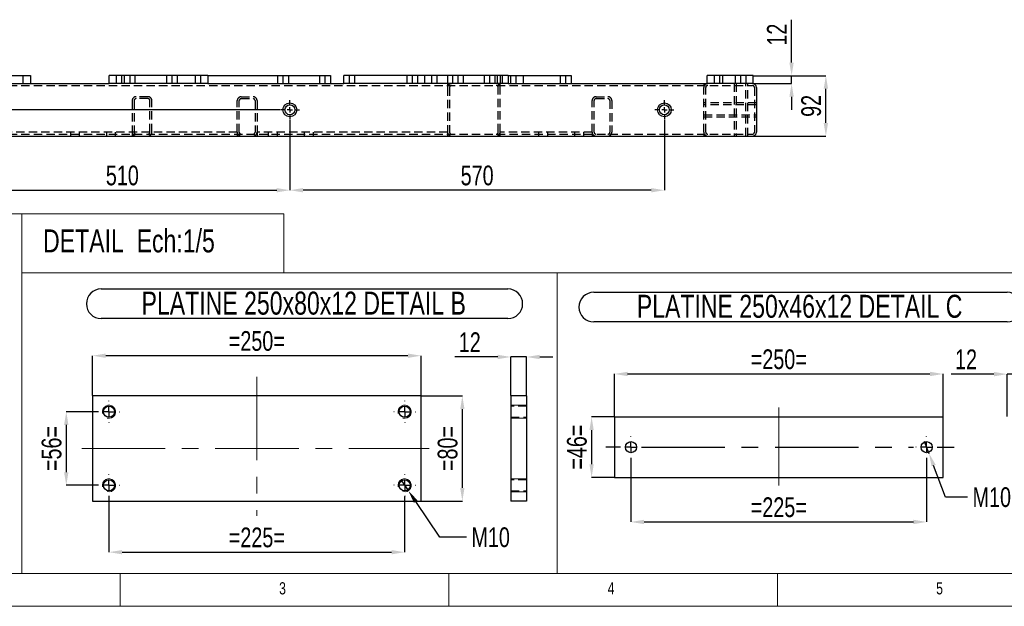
# Model space of a CAD drawing. Header units: millimetres. Extents: x 5 to 3649, y 4 to 418.
# Tile 15 of 105: x 695 to 845, y 4 to 94. Entities that reach past the tile are written whole.
import ezdxf

# ---------------------------------------------------------------- set-up
doc = ezdxf.new("R2010")
doc.units = ezdxf.units.MM
doc.header["$PDSIZE"] = -1
doc.linetypes.add('CENTERX2', pattern=[20.32, 12.7, -2.54, 2.54, -2.54])
doc.linetypes.add('HIDDEN', pattern=[1.905, 1.27, -0.635])
for name, color, linetype in [('COTES', 1, 'Continuous'), ('NOTES', 6, 'Continuous'), ('TRAIT-FINS', 9, 'Continuous'), ('TRAIT-MIXTES', 3, 'CENTERX2'), ('TRAIT-TIRET', 2, 'HIDDEN')]:
    doc.layers.add(name, color=color, linetype=linetype)
doc.layers.add('TRAIT-FORT', color=4, linetype='Continuous', lineweight=25)
doc.styles.add('SLDTEXTSTYLE0', font='TXT', dxfattribs={"width": 0.75})
doc.dimstyles.new('SLDDIMSTYLE0', dxfattribs={"dimtxt": 3, "dimasz": 2, "dimexe": 0, "dimexo": 0.0625, "dimgap": 0.75, "dimtad": 1, "dimdec": 0, "dimlfac": 10, "dimrnd": 1e-09, "dimzin": 12, "dimdsep": 46, "dimtxsty": 'SLDTEXTSTYLE0', "dimsah": 1, "dimcen": 0.09, "dimadec": 0, "dimazin": 3, "dimtfac": 1, "dimtdec": 0, "dimtofl": 0, "dimtmove": 0, "dimatfit": 3, "dimfxl": 1, "dimfrac": 2, "dimtolj": 1, "dimtzin": 12, "dimarcsym": 0})
doc.dimstyles.new('SLDDIMSTYLE1', dxfattribs={"dimtxt": 3, "dimasz": 2, "dimexe": 0, "dimexo": 0.0625, "dimgap": 0.75, "dimtad": 1, "dimdec": 0, "dimlfac": 10, "dimrnd": 1e-09, "dimzin": 12, "dimdsep": 46, "dimtxsty": 'SLDTEXTSTYLE0', "dimsah": 1, "dimcen": 0.09, "dimadec": 0, "dimazin": 3, "dimtfac": 1, "dimtdec": 0, "dimtmove": 0, "dimatfit": 0, "dimfxl": 1, "dimfrac": 2, "dimtolj": 1, "dimtzin": 12, "dimarcsym": 0})
doc.dimstyles.new('SLDDIMSTYLE3', dxfattribs={"dimtxt": 3, "dimasz": 2, "dimexe": 0, "dimexo": 0.0625, "dimgap": 0.75, "dimtad": 1, "dimdec": 0, "dimlfac": 5, "dimrnd": 1e-09, "dimzin": 12, "dimdsep": 46, "dimtxsty": 'SLDTEXTSTYLE0', "dimsah": 1, "dimcen": 0.09, "dimadec": 0, "dimazin": 3, "dimtfac": 1, "dimtdec": 0, "dimtmove": 0, "dimatfit": 0, "dimfxl": 1, "dimfrac": 2, "dimtolj": 1, "dimtzin": 12, "dimarcsym": 0})
doc.dimstyles.new('SLDDIMSTYLE4', dxfattribs={"dimtxt": 3, "dimasz": 2, "dimexe": 0, "dimexo": 0.0625, "dimgap": 0.75, "dimtad": 1, "dimdec": 0, "dimlfac": 5, "dimrnd": 1e-09, "dimzin": 12, "dimdsep": 46, "dimtxsty": 'SLDTEXTSTYLE0', "dimsah": 1, "dimcen": 0.09, "dimadec": 0, "dimazin": 3, "dimtfac": 1, "dimtdec": 0, "dimtofl": 0, "dimtmove": 0, "dimatfit": 3, "dimfxl": 1, "dimfrac": 2, "dimtolj": 1, "dimtzin": 12, "dimarcsym": 0})
doc.dimstyles.new('SLDDIMSTYLE5', dxfattribs={"dimtxt": 3, "dimasz": 2, "dimexe": 0, "dimexo": 0.0625, "dimgap": 0.75, "dimtad": 0, "dimtih": 1, "dimtoh": 1, "dimdec": 0, "dimlfac": 5, "dimrnd": 1e-09, "dimzin": 12, "dimdsep": 46, "dimtxsty": 'SLDTEXTSTYLE0', "dimblk1": 'NONE', "dimsah": 1, "dimcen": 0, "dimadec": 0, "dimazin": 3, "dimtfac": 1, "dimtdec": 0, "dimtmove": 0, "dimatfit": 3, "dimldrblk": 'NONE', "dimfxl": 1, "dimfrac": 2, "dimtolj": 1, "dimtzin": 12, "dimarcsym": 0})

# ---------------------------------------------------------------- blocks, each defined once
blk = doc.blocks.new('*D1739')
at = {"layer": 'COTES', "color": 0, "lineweight": -2, "transparency": 16777216}
for p, q in [((706.6, 34.06), (701.81, 34.06)), ((701.81, 32.06), (701.81, 24.86)), ((706.6, 22.86), (701.81, 22.86))]:
    blk.add_line(p, q, dxfattribs=at)
at = {"layer": 'COTES', "color": 0, "transparency": 16777216}
for points in [[(701.47, 32.06), (702.14, 32.06), (701.81, 34.06)], [(701.47, 24.86), (702.14, 24.86), (701.81, 22.86)]]:
    blk.add_solid(points, dxfattribs=at)
at = {"layer": 'Defpoints', "color": 0, "transparency": 16777216}
for p in [(706.66, 34.06), (701.81, 22.86), (706.66, 22.86)]:
    blk.add_point(p, dxfattribs=at)
at = {"layer": 'COTES', "color": 0, "transparency": 16777216, "insert": (698.06, 28.46), "char_height": 3, "attachment_point": 2, "rotation": 90, "style": 'SLDTEXTSTYLE0'}
blk.add_mtext('\\A1;=56=', dxfattribs=at)
blk = doc.blocks.new('*D1740')
at = {"layer": 'COTES', "color": 0, "lineweight": -2, "transparency": 16777216}
for p, q in [((708.31, 21.15), (708.31, 12.68)), ((753.31, 21.15), (753.31, 12.68)), ((710.31, 12.68), (751.31, 12.68))]:
    blk.add_line(p, q, dxfattribs=at)
at = {"layer": 'COTES', "color": 0, "transparency": 16777216}
for points in [[(710.31, 13.01), (710.31, 12.35), (708.31, 12.68)], [(751.31, 13.01), (751.31, 12.35), (753.31, 12.68)]]:
    blk.add_solid(points, dxfattribs=at)
at = {"layer": 'Defpoints', "color": 0, "transparency": 16777216}
for p in [(708.31, 21.21), (753.31, 21.21), (753.31, 12.68)]:
    blk.add_point(p, dxfattribs=at)
at = {"layer": 'COTES', "color": 0, "transparency": 16777216, "insert": (730.81, 16.43), "char_height": 3, "attachment_point": 2, "style": 'SLDTEXTSTYLE0'}
blk.add_mtext('\\A1;=225=', dxfattribs=at)
blk = doc.blocks.new('*D1741')
at = {"layer": 'COTES', "color": 0, "lineweight": -2, "transparency": 16777216}
for p, q in [((705.81, 36.53), (705.81, 42.59)), ((753.81, 42.59), (707.81, 42.59)), ((755.81, 36.53), (755.81, 42.59))]:
    blk.add_line(p, q, dxfattribs=at)
at = {"layer": 'COTES', "color": 0, "transparency": 16777216}
for points in [[(707.81, 42.92), (707.81, 42.26), (705.81, 42.59)], [(753.81, 42.92), (753.81, 42.26), (755.81, 42.59)]]:
    blk.add_solid(points, dxfattribs=at)
at = {"layer": 'Defpoints', "color": 0, "transparency": 16777216}
for p in [(705.81, 42.59), (705.81, 36.46), (755.81, 36.46)]:
    blk.add_point(p, dxfattribs=at)
at = {"layer": 'COTES', "color": 0, "transparency": 16777216, "insert": (730.81, 46.34), "char_height": 3, "attachment_point": 2, "style": 'SLDTEXTSTYLE0'}
blk.add_mtext('\\A1;=250=', dxfattribs=at)
blk = doc.blocks.new('*D1742')
at = {"layer": 'COTES', "color": 0, "lineweight": -2, "transparency": 16777216}
for p, q in [((755.87, 36.46), (762.09, 36.46)), ((762.09, 22.46), (762.09, 34.46)), ((755.87, 20.46), (762.09, 20.46))]:
    blk.add_line(p, q, dxfattribs=at)
at = {"layer": 'COTES', "color": 0, "transparency": 16777216}
for points in [[(761.76, 34.46), (762.42, 34.46), (762.09, 36.46)], [(761.76, 22.46), (762.42, 22.46), (762.09, 20.46)]]:
    blk.add_solid(points, dxfattribs=at)
at = {"layer": 'Defpoints', "color": 0, "transparency": 16777216}
for p in [(755.81, 36.46), (762.09, 36.46), (755.81, 20.46)]:
    blk.add_point(p, dxfattribs=at)
at = {"layer": 'COTES', "color": 0, "transparency": 16777216, "insert": (758.34, 28.46), "char_height": 3, "attachment_point": 2, "rotation": 90, "style": 'SLDTEXTSTYLE0'}
blk.add_mtext('\\A1;=80=', dxfattribs=at)
blk = doc.blocks.new('*D1743')
at = {"layer": 'COTES', "color": 0, "lineweight": -2, "transparency": 16777216}
for p, q in [((752.75, 23.69), (753.87, 22.04)), ((758.66, 14.96), (754.99, 20.38)), ((762.72, 14.96), (758.66, 14.96))]:
    blk.add_line(p, q, dxfattribs=at)
at = {"layer": 'COTES', "color": 0, "transparency": 16777216}
blk.add_solid([(755.27, 20.57), (754.72, 20.19), (753.87, 22.04)], dxfattribs=at)
at = {"layer": 'Defpoints', "color": 0, "transparency": 16777216}
for p in [(752.75, 23.69), (753.87, 22.04)]:
    blk.add_point(p, dxfattribs=at)
at = {"layer": 'COTES', "color": 0, "transparency": 16777216, "insert": (763.47, 16.46), "char_height": 3, "attachment_point": 1, "style": 'SLDTEXTSTYLE0'}
blk.add_mtext('\\A1;M10', dxfattribs=at)
blk = doc.blocks.new('_None')
blk = doc.blocks.new('SW_NOTE_37')
at = {"layer": 'NOTES', "color": 0}
for p, q in [((-0.09, 4.92), (61.79, 4.92)), ((61.79, 0.4), (-0.09, 0.4))]:
    blk.add_line(p, q, dxfattribs=at)
for centre, start, end in [((-0.09, 2.66), 90, 270), ((61.79, 2.66), 270, 90)]:
    blk.add_arc(centre, 2.26, start, end, dxfattribs=at)
at = {"layer": 'NOTES', "color": 0, "insert": (30.73, 4.51), "char_height": 3.5, "attachment_point": 2, "style": 'SLDTEXTSTYLE0'}
blk.add_mtext('PLATINE 250x80x12 DETAIL B', dxfattribs=at)
blk = doc.blocks.new('SW_CENTERMARKSYMBOL_116')
at = {"layer": 'TRAIT-MIXTES', "color": 0}
for p, q in [((0, 1.6), (0, 1.65)), ((-1.6, 0), (-1.65, 0)), ((0, 0), (-0.8, 0)), ((0, 0), (0, 0.8)), ((0, 0), (0, -0.8)), ((0, 0), (0.8, 0)), ((1.6, 0), (1.65, 0)), ((0, -1.6), (0, -1.65))]:
    blk.add_line(p, q, dxfattribs=at)
blk = doc.blocks.new('SW_CENTERMARKSYMBOL_117')
at = {"layer": 'TRAIT-MIXTES', "color": 0}
for p, q in [((0, 1.6), (0, 1.65)), ((-1.6, 0), (-1.65, 0)), ((0, 0), (-0.8, 0)), ((0, 0), (0, 0.8)), ((0, 0), (0, -0.8)), ((0, 0), (0.8, 0)), ((1.6, 0), (1.65, 0)), ((0, -1.6), (0, -1.65))]:
    blk.add_line(p, q, dxfattribs=at)
blk = doc.blocks.new('SW_CENTERMARKSYMBOL_118')
at = {"layer": 'TRAIT-MIXTES', "color": 0}
for p, q in [((0, 1.6), (0, 1.65)), ((-1.6, 0), (-1.65, 0)), ((0, 0), (-0.8, 0)), ((0, 0), (0, 0.8)), ((0, 0), (0, -0.8)), ((0, 0), (0.8, 0)), ((1.6, 0), (1.65, 0)), ((0, -1.6), (0, -1.65))]:
    blk.add_line(p, q, dxfattribs=at)
blk = doc.blocks.new('SW_CENTERMARKSYMBOL_119')
at = {"layer": 'TRAIT-MIXTES', "color": 0}
for p, q in [((0, 1.6), (0, 1.65)), ((-1.6, 0), (-1.65, 0)), ((0, 0), (-0.8, 0)), ((0, 0), (0, 0.8)), ((0, 0), (0, -0.8)), ((0, 0), (0.8, 0)), ((1.6, 0), (1.65, 0)), ((0, -1.6), (0, -1.65))]:
    blk.add_line(p, q, dxfattribs=at)
blk = doc.blocks.new('*D1748')
at = {"layer": 'COTES', "color": 0, "lineweight": -2, "transparency": 16777216}
for p, q in [((785.19, 33.27), (781.76, 33.27)), ((781.76, 31.27), (781.76, 26.07)), ((785.19, 24.07), (781.76, 24.07))]:
    blk.add_line(p, q, dxfattribs=at)
at = {"layer": 'COTES', "color": 0, "transparency": 16777216}
for points in [[(781.43, 31.27), (782.09, 31.27), (781.76, 33.27)], [(781.43, 26.07), (782.09, 26.07), (781.76, 24.07)]]:
    blk.add_solid(points, dxfattribs=at)
at = {"layer": 'Defpoints', "color": 0, "transparency": 16777216}
for p in [(785.25, 33.27), (781.76, 24.07), (785.25, 24.07)]:
    blk.add_point(p, dxfattribs=at)
at = {"layer": 'COTES', "color": 0, "transparency": 16777216, "insert": (778.01, 28.67), "char_height": 3, "attachment_point": 2, "rotation": 90, "style": 'SLDTEXTSTYLE0'}
blk.add_mtext('\\A1;=46=', dxfattribs=at)
blk = doc.blocks.new('*D1749')
at = {"layer": 'COTES', "color": 0, "lineweight": -2, "transparency": 16777216}
for p, q in [((785.25, 33.33), (785.25, 39.81)), ((787.25, 39.81), (833.25, 39.81)), ((835.25, 33.33), (835.25, 39.81))]:
    blk.add_line(p, q, dxfattribs=at)
at = {"layer": 'COTES', "color": 0, "transparency": 16777216}
for points in [[(787.25, 40.15), (787.25, 39.48), (785.25, 39.81)], [(833.25, 40.15), (833.25, 39.48), (835.25, 39.81)]]:
    blk.add_solid(points, dxfattribs=at)
at = {"layer": 'Defpoints', "color": 0, "transparency": 16777216}
for p in [(835.25, 39.81), (785.25, 33.27), (835.25, 33.27)]:
    blk.add_point(p, dxfattribs=at)
at = {"layer": 'COTES', "color": 0, "transparency": 16777216, "insert": (810.25, 43.56), "char_height": 3, "attachment_point": 2, "style": 'SLDTEXTSTYLE0'}
blk.add_mtext('\\A1;=250=', dxfattribs=at)
blk = doc.blocks.new('*D1750')
at = {"layer": 'COTES', "color": 0, "lineweight": -2, "transparency": 16777216}
for p, q in [((787.75, 26.96), (787.75, 17.28)), ((832.75, 26.96), (832.75, 17.28)), ((789.75, 17.28), (830.75, 17.28))]:
    blk.add_line(p, q, dxfattribs=at)
at = {"layer": 'COTES', "color": 0, "transparency": 16777216}
for points in [[(789.75, 17.62), (789.75, 16.95), (787.75, 17.28)], [(830.75, 17.62), (830.75, 16.95), (832.75, 17.28)]]:
    blk.add_solid(points, dxfattribs=at)
at = {"layer": 'Defpoints', "color": 0, "transparency": 16777216}
for p in [(787.75, 27.02), (832.75, 27.02), (832.75, 17.28)]:
    blk.add_point(p, dxfattribs=at)
at = {"layer": 'COTES', "color": 0, "transparency": 16777216, "insert": (810.25, 21.03), "char_height": 3, "attachment_point": 2, "style": 'SLDTEXTSTYLE0'}
blk.add_mtext('\\A1;=225=', dxfattribs=at)
blk = doc.blocks.new('*D1751')
at = {"layer": 'COTES', "color": 0, "lineweight": -2, "transparency": 16777216}
for p, q in [((832.4, 29.6), (833.11, 27.73)), ((835.64, 21.06), (833.82, 25.86)), ((838.99, 21.06), (835.64, 21.06))]:
    blk.add_line(p, q, dxfattribs=at)
at = {"layer": 'COTES', "color": 0, "transparency": 16777216}
blk.add_solid([(834.13, 25.98), (833.5, 25.75), (833.11, 27.73)], dxfattribs=at)
at = {"layer": 'Defpoints', "color": 0, "transparency": 16777216}
for p in [(832.4, 29.6), (833.11, 27.73)]:
    blk.add_point(p, dxfattribs=at)
at = {"layer": 'COTES', "color": 0, "transparency": 16777216, "insert": (839.74, 22.56), "char_height": 3, "attachment_point": 1, "style": 'SLDTEXTSTYLE0'}
blk.add_mtext('\\A1;M10', dxfattribs=at)
blk = doc.blocks.new('SW_NOTE_39')
at = {"layer": 'NOTES', "color": 0}
for p, q in [((-0.09, 4.9), (62.8, 4.9)), ((62.8, 0.37), (-0.09, 0.37))]:
    blk.add_line(p, q, dxfattribs=at)
for centre, start, end in [((-0.09, 2.64), 90, 270), ((62.8, 2.64), 270, 90)]:
    blk.add_arc(centre, 2.26, start, end, dxfattribs=at)
at = {"layer": 'NOTES', "color": 0, "insert": (31.23, 4.51), "char_height": 3.5, "attachment_point": 2, "style": 'SLDTEXTSTYLE0'}
blk.add_mtext('PLATINE 250x46x12 DETAIL C', dxfattribs=at)
blk = doc.blocks.new('SW_CENTERMARKSYMBOL_124')
at = {"layer": 'TRAIT-MIXTES', "color": 0}
for p, q in [((0, 1.6), (0, 1.65)), ((-1.6, 0), (-1.65, 0)), ((0, 0), (-0.8, 0)), ((0, 0), (0, 0.8)), ((0, 0), (0, -0.8)), ((0, 0), (0.8, 0)), ((1.6, 0), (4.19, 0)), ((0, -1.6), (0, -1.65))]:
    blk.add_line(p, q, dxfattribs=at)
blk = doc.blocks.new('SW_CENTERMARKSYMBOL_125')
at = {"layer": 'TRAIT-MIXTES', "color": 0}
for p, q in [((0, 1.6), (0, 1.65)), ((-1.6, 0), (-3.85, 0)), ((0, 0), (-0.8, 0)), ((0, 0), (0, 0.8)), ((0, 0), (0, -0.8)), ((0, 0), (0.8, 0)), ((1.6, 0), (42.98, 0)), ((0, -1.6), (0, -1.65))]:
    blk.add_line(p, q, dxfattribs=at)
blk = doc.blocks.new('*D1706')
at = {"layer": 'COTES', "color": 0, "lineweight": -2, "transparency": 16777216}
for p, q in [((767.47, 42.4), (760.97, 42.4)), ((769.47, 36.53), (769.47, 42.4)), ((771.87, 42.4), (769.47, 42.4)), ((771.87, 36.53), (771.87, 42.4)), ((773.87, 42.4), (775.87, 42.4))]:
    blk.add_line(p, q, dxfattribs=at)
at = {"layer": 'COTES', "color": 0, "transparency": 16777216}
for points in [[(767.47, 42.74), (767.47, 42.07), (769.47, 42.4)], [(773.87, 42.74), (773.87, 42.07), (771.87, 42.4)]]:
    blk.add_solid(points, dxfattribs=at)
at = {"layer": 'Defpoints', "color": 0, "transparency": 16777216}
for p in [(769.47, 42.4), (769.47, 36.46), (771.87, 36.46)]:
    blk.add_point(p, dxfattribs=at)
at = {"layer": 'COTES', "color": 0, "transparency": 16777216, "insert": (763.22, 46.15), "char_height": 3, "attachment_point": 2, "style": 'SLDTEXTSTYLE0'}
blk.add_mtext('\\A1;12', dxfattribs=at)
blk = doc.blocks.new('*D1707')
at = {"layer": 'COTES', "color": 0, "lineweight": -2, "transparency": 16777216}
for p, q in [((843, 39.79), (836.5, 39.79)), ((845, 33.33), (845, 39.79)), ((847.4, 39.79), (845, 39.79)), ((847.4, 33.33), (847.4, 39.79)), ((849.4, 39.79), (851.4, 39.79))]:
    blk.add_line(p, q, dxfattribs=at)
at = {"layer": 'COTES', "color": 0, "transparency": 16777216}
for points in [[(843, 40.12), (843, 39.45), (845, 39.79)], [(849.4, 40.12), (849.4, 39.45), (847.4, 39.79)]]:
    blk.add_solid(points, dxfattribs=at)
at = {"layer": 'Defpoints', "color": 0, "transparency": 16777216}
for p in [(845, 39.79), (845, 33.27), (847.4, 33.27)]:
    blk.add_point(p, dxfattribs=at)
at = {"layer": 'COTES', "color": 0, "transparency": 16777216, "insert": (838.75, 43.54), "char_height": 3, "attachment_point": 2, "style": 'SLDTEXTSTYLE0'}
blk.add_mtext('\\A1;12', dxfattribs=at)
blk = doc.blocks.new('*D1804')
at = {"layer": 'COTES', "color": 0, "lineweight": -2, "transparency": 16777216}
for p, q in [((735.84, 78.52), (735.84, 67.79)), ((684.84, 76.57), (684.84, 67.79)), ((686.84, 67.79), (733.84, 67.79))]:
    blk.add_line(p, q, dxfattribs=at)
at = {"layer": 'COTES', "color": 0, "transparency": 16777216}
for points in [[(686.84, 68.12), (686.84, 67.46), (684.84, 67.79)], [(733.84, 68.12), (733.84, 67.46), (735.84, 67.79)]]:
    blk.add_solid(points, dxfattribs=at)
at = {"layer": 'Defpoints', "color": 0, "transparency": 16777216}
for p in [(735.84, 78.58), (684.84, 76.63), (735.84, 67.79)]:
    blk.add_point(p, dxfattribs=at)
at = {"layer": 'COTES', "color": 0, "transparency": 16777216, "insert": (710.34, 71.54), "char_height": 3, "attachment_point": 2, "style": 'SLDTEXTSTYLE0'}
blk.add_mtext('\\A1;510', dxfattribs=at)
blk = doc.blocks.new('*D1805')
at = {"layer": 'COTES', "color": 0, "lineweight": -2, "transparency": 16777216}
for p, q in [((735.84, 78.52), (735.84, 67.79)), ((792.84, 78.52), (792.84, 67.79)), ((790.84, 67.79), (737.84, 67.79))]:
    blk.add_line(p, q, dxfattribs=at)
at = {"layer": 'COTES', "color": 0, "transparency": 16777216}
for points in [[(737.84, 68.12), (737.84, 67.46), (735.84, 67.79)], [(790.84, 68.12), (790.84, 67.46), (792.84, 67.79)]]:
    blk.add_solid(points, dxfattribs=at)
at = {"layer": 'Defpoints', "color": 0, "transparency": 16777216}
for p in [(735.84, 78.58), (792.84, 78.58), (735.84, 67.79)]:
    blk.add_point(p, dxfattribs=at)
at = {"layer": 'COTES', "color": 0, "transparency": 16777216, "insert": (764.34, 71.54), "char_height": 3, "attachment_point": 2, "style": 'SLDTEXTSTYLE0'}
blk.add_mtext('\\A1;570', dxfattribs=at)
blk = doc.blocks.new('*D1806')
at = {"layer": 'COTES', "color": 0, "lineweight": -2, "transparency": 16777216}
for p, q in [((676.34, 82.03), (676.34, 84.03)), ((734.33, 80.03), (676.34, 80.03)), ((676.34, 80.03), (676.34, 76.03)), ((685.38, 76.03), (676.34, 76.03)), ((676.34, 74.03), (676.34, 67.16))]:
    blk.add_line(p, q, dxfattribs=at)
at = {"layer": 'COTES', "color": 0, "transparency": 16777216}
for points in [[(676, 82.03), (676.67, 82.03), (676.34, 80.03)], [(676, 74.03), (676.67, 74.03), (676.34, 76.03)]]:
    blk.add_solid(points, dxfattribs=at)
at = {"layer": 'Defpoints', "color": 0, "transparency": 16777216}
for p in [(734.39, 80.03), (676.34, 76.03), (685.44, 76.03)]:
    blk.add_point(p, dxfattribs=at)
at = {"layer": 'COTES', "color": 0, "transparency": 16777216, "insert": (672.59, 69.59), "char_height": 3, "attachment_point": 2, "rotation": 90, "style": 'SLDTEXTSTYLE0'}
blk.add_mtext('\\A1;40', dxfattribs=at)
blk = doc.blocks.new('*D1807')
at = {"layer": 'COTES', "color": 0, "lineweight": -2, "transparency": 16777216}
for p, q in [((806.4, 85.23), (817.42, 85.23)), ((817.42, 78.03), (817.42, 83.23)), ((806.3, 76.03), (817.42, 76.03))]:
    blk.add_line(p, q, dxfattribs=at)
at = {"layer": 'COTES', "color": 0, "transparency": 16777216}
for points in [[(817.08, 83.23), (817.75, 83.23), (817.42, 85.23)], [(817.08, 78.03), (817.75, 78.03), (817.42, 76.03)]]:
    blk.add_solid(points, dxfattribs=at)
at = {"layer": 'Defpoints', "color": 0, "transparency": 16777216}
for p in [(806.34, 85.23), (817.42, 85.23), (806.24, 76.03)]:
    blk.add_point(p, dxfattribs=at)
at = {"layer": 'COTES', "color": 0, "transparency": 16777216, "insert": (813.67, 80.63), "char_height": 3, "attachment_point": 2, "rotation": 90, "style": 'SLDTEXTSTYLE0'}
blk.add_mtext('\\A1;92', dxfattribs=at)
blk = doc.blocks.new('*D1808')
at = {"layer": 'COTES', "color": 0, "lineweight": -2, "transparency": 16777216}
for p, q in [((812.2, 87.23), (812.2, 93.73)), ((806.4, 85.23), (812.2, 85.23)), ((806.4, 84.03), (812.2, 84.03)), ((812.2, 84.03), (812.2, 85.23)), ((812.2, 82.03), (812.2, 80.03))]:
    blk.add_line(p, q, dxfattribs=at)
at = {"layer": 'COTES', "color": 0, "transparency": 16777216}
for points in [[(811.86, 87.23), (812.53, 87.23), (812.2, 85.23)], [(811.86, 82.03), (812.53, 82.03), (812.2, 84.03)]]:
    blk.add_solid(points, dxfattribs=at)
at = {"layer": 'Defpoints', "color": 0, "transparency": 16777216}
for p in [(806.34, 85.23), (806.34, 84.03), (812.2, 85.23)]:
    blk.add_point(p, dxfattribs=at)
at = {"layer": 'COTES', "color": 0, "transparency": 16777216, "insert": (808.45, 91.48), "char_height": 3, "attachment_point": 2, "rotation": 90, "style": 'SLDTEXTSTYLE0'}
blk.add_mtext('\\A1;12', dxfattribs=at)
blk = doc.blocks.new('SW_CENTERMARKSYMBOL_204')
at = {"layer": 'TRAIT-MIXTES', "color": 0}
for p, q in [((-0.8, 0), (-1.45, 0)), ((0, 0), (-0.4, 0)), ((0, 0.8), (0, 1.45)), ((0, 0), (0, 0.4)), ((0, 0), (0, -0.4)), ((0, 0), (0.4, 0)), ((0.8, 0), (1.45, 0)), ((0, -0.8), (0, -1.45))]:
    blk.add_line(p, q, dxfattribs=at)
blk = doc.blocks.new('SW_CENTERMARKSYMBOL_205')
at = {"layer": 'TRAIT-MIXTES', "color": 0}
for p, q in [((-0.8, 0), (-1.45, 0)), ((0, 0), (-0.4, 0)), ((0, 0.8), (0, 1.45)), ((0, 0), (0, 0.4)), ((0, 0), (0, -0.4)), ((0, 0), (0.4, 0)), ((0.8, 0), (1.45, 0)), ((0, -0.8), (0, -1.45))]:
    blk.add_line(p, q, dxfattribs=at)

msp = doc.modelspace()

# ---------------------------------------------------------------- linework, layer by layer
at = {"lineweight": 18}
for p, q in [((695.024683, 64.206154), (623.036428, 64.206154)), ((695.024683, 64.206154), (695.024683, 9.439009)), ((695.024683, 55.19668), (695.024683, 64.206154)), ((695.024683, 64.206154), (734.903723, 64.206154)), ((734.903723, 55.19668), (734.903723, 64.206154)), ((695.024683, 9.439009), (695.024683, 55.19668)), ((695.024683, 55.19668), (776.513224, 55.19668)), ((695.024683, 55.19668), (734.903723, 55.19668)), ((776.513224, 9.439009), (776.513224, 55.19668)), ((776.513224, 9.439009), (776.513224, 55.19668)), ((776.513224, 55.19668), (851.699544, 55.19668)), ((695.024683, 9.439009), (623.036428, 9.439009)), ((623.036428, 9.439009), (1197.036428, 9.439009)), ((695.024683, 9.439009), (776.513224, 9.439009)), ((710.036428, 9.439009), (710.036428, 4.439009)), ((760.036428, 4.439009), (760.036428, 9.439009)), ((776.513224, 9.439009), (851.699544, 9.439009)), ((810.036428, 9.439009), (810.036428, 4.439009)), ((618.036428, 4.439009), (1202.036428, 4.439009))]:
    msp.add_line(p, q, dxfattribs=at)
at = {"layer": 'TRAIT-FINS', "lineweight": 18}
for p, q in [((771.867938, 35.064734), (769.467938, 35.064734)), ((769.467938, 35.064734), (769.467938, 33.064734)), ((771.867938, 35.064734), (769.467938, 35.064734)), ((769.467938, 35.064734), (769.467938, 33.064734)), ((771.867938, 33.064734), (769.467938, 33.064734)), ((771.867938, 33.064734), (769.467938, 33.064734)), ((771.867938, 23.864734), (769.467938, 23.864734)), ((769.467938, 23.864734), (769.467938, 21.864734)), ((771.867938, 23.864734), (769.467938, 23.864734)), ((769.467938, 23.864734), (769.467938, 21.864734)), ((771.867938, 21.864734), (769.467938, 21.864734)), ((771.867938, 21.864734), (769.467938, 21.864734))]:
    msp.add_line(p, q, dxfattribs=at)
for centre in [(708.311532, 34.064734), (753.311532, 34.064734), (708.311532, 22.864734), (753.311532, 22.864734)]:
    msp.add_arc(centre, 1, 255, 195, dxfattribs=at)
at = {"layer": 'TRAIT-FORT', "lineweight": 25}
for p, q in [((681.340295, 85.232272), (696.340295, 85.232272)), ((681.340295, 84.032272), (696.340295, 84.032272)), ((696.340295, 85.232272), (696.340295, 84.032272)), ((696.340295, 84.032272), (708.340295, 84.032272)), ((708.340295, 84.032272), (708.340295, 85.232272)), ((723.340295, 85.232272), (708.340295, 85.232272)), ((723.340295, 84.032272), (708.340295, 84.032272)), ((723.340295, 85.232272), (735.640295, 85.232272)), ((723.340295, 85.232272), (723.340295, 84.032272)), ((723.340295, 84.032272), (744.040295, 84.032272)), ((735.640295, 85.232272), (742.040295, 85.232272)), ((735.640295, 85.232272), (735.640295, 84.032272)), ((742.040295, 85.232272), (742.040295, 84.032272)), ((769.040295, 85.232272), (744.040295, 85.232272)), ((744.040295, 84.032272), (744.040295, 85.232272)), ((769.040295, 84.032272), (744.040295, 84.032272)), ((769.040295, 85.232272), (771.340295, 85.232272)), ((769.040295, 85.232272), (769.040295, 84.032272)), ((769.040295, 84.032272), (799.340295, 84.032272)), ((771.340295, 85.232272), (771.340295, 84.032272)), ((771.340295, 85.232272), (778.640295, 85.232272)), ((778.640295, 85.232272), (778.640295, 84.032272)), ((799.340295, 84.032272), (799.340295, 85.232272)), ((806.340295, 85.232272), (799.340295, 85.232272)), ((806.340295, 84.032272), (799.340295, 84.032272)), ((806.340295, 84.032272), (806.340295, 85.232272)), ((806.840295, 83.432272), (806.840295, 76.632272)), ((685.440295, 76.032272), (806.240295, 76.032272)), ((705.811532, 36.464734), (705.811532, 20.464734)), ((755.811532, 36.464734), (705.811532, 36.464734)), ((755.811532, 20.464734), (755.811532, 36.464734)), ((771.867938, 36.464734), (769.467938, 36.464734)), ((769.467938, 36.464734), (769.467938, 20.464734)), ((771.867938, 36.464734), (771.867938, 20.464734)), ((785.253716, 33.269808), (785.253716, 24.069808)), ((785.253716, 33.269808), (835.253716, 33.269808)), ((835.253716, 24.069808), (835.253716, 33.269808)), ((785.253716, 24.069808), (835.253716, 24.069808)), ((705.811532, 20.464734), (755.811532, 20.464734)), ((771.867938, 20.464734), (769.467938, 20.464734))]:
    msp.add_line(p, q, dxfattribs=at)
for centre, radius in [((735.840295, 80.032272), 1.05), ((792.840295, 80.032272), 1.05), ((735.840295, 80.032272), 0.75), ((792.840295, 80.032272), 0.75), ((708.311532, 34.064734), 0.85), ((753.311532, 34.064734), 0.85), ((787.753716, 28.669808), 0.85), ((832.753716, 28.669808), 0.85), ((708.311532, 22.864734), 0.85), ((753.311532, 22.864734), 0.85)]:
    msp.add_circle(centre, radius, dxfattribs=at)
for centre, start, end in [((806.240295, 83.432272), 0, 90), ((806.240295, 76.632272), 270, 0)]:
    msp.add_arc(centre, 0.6, start, end, dxfattribs=at)
at = {"layer": 'TRAIT-MIXTES', "lineweight": 18}
for p, q in [((730.811532, 39.381828), (730.811532, 18.212047)), ((810.253716, 34.698429), (810.253716, 22.845673)), ((704.17502, 28.464734), (757.06098, 28.464734))]:
    msp.add_line(p, q, dxfattribs=at)
at = {"layer": 'TRAIT-TIRET'}
for p, q in [((695.265295, 84.032272), (695.265295, 85.232272)), ((709.415295, 85.232272), (709.415295, 84.032272)), ((710.265295, 84.032272), (710.265295, 85.232272)), ((710.640295, 85.232272), (710.640295, 84.032272)), ((711.465295, 85.232272), (711.465295, 84.032272)), ((712.315295, 84.032272), (712.315295, 85.232272)), ((717.040295, 85.232272), (717.040295, 84.032272)), ((717.865295, 85.232272), (717.865295, 84.032272)), ((718.715295, 84.032272), (718.715295, 85.232272)), ((721.415295, 85.232272), (721.415295, 84.032272)), ((722.265295, 84.032272), (722.265295, 85.232272)), ((733.965295, 85.232272), (733.965295, 84.032272)), ((734.815295, 84.032272), (734.815295, 85.232272)), ((740.365295, 85.232272), (740.365295, 84.032272)), ((741.215295, 84.032272), (741.215295, 85.232272)), ((744.865295, 85.232272), (744.865295, 84.032272)), ((745.715295, 84.032272), (745.715295, 85.232272)), ((753.640295, 85.232272), (753.640295, 84.032272)), ((754.465295, 85.232272), (754.465295, 84.032272)), ((755.315295, 84.032272), (755.315295, 85.232272)), ((756.340295, 85.232272), (756.340295, 84.032272)), ((757.415295, 85.232272), (757.415295, 84.032272)), ((758.265295, 84.032272), (758.265295, 85.232272)), ((759.840295, 85.232272), (759.840295, 84.032272)), ((759.840295, 84.032272), (759.840295, 83.432272)), ((760.615295, 85.232272), (760.615295, 84.032272)), ((761.415295, 85.232272), (761.415295, 84.032272)), ((761.465295, 84.032272), (761.465295, 85.232272)), ((762.265295, 84.032272), (762.265295, 85.232272)), ((765.415295, 85.232272), (765.415295, 84.032272)), ((766.215295, 85.232272), (766.215295, 84.032272)), ((766.265295, 84.032272), (766.265295, 85.232272)), ((767.065295, 84.032272), (767.065295, 85.232272)), ((767.365295, 85.232272), (767.365295, 84.032272)), ((767.840295, 85.232272), (767.840295, 84.032272)), ((767.840295, 83.432272), (767.840295, 84.032272)), ((768.215295, 84.032272), (768.215295, 85.232272)), ((769.415295, 85.232272), (769.415295, 84.032272)), ((770.265295, 84.032272), (770.265295, 85.232272)), ((776.965295, 85.232272), (776.965295, 84.032272)), ((777.815295, 84.032272), (777.815295, 85.232272)), ((798.840295, 84.032272), (798.840295, 83.432272)), ((800.415295, 85.232272), (800.415295, 84.032272)), ((801.265295, 84.032272), (801.265295, 85.232272)), ((801.740295, 84.032272), (801.740295, 85.232272)), ((803.446933, 84.032272), (803.446933, 83.732272)), ((803.446933, 84.032272), (803.446933, 76.032272)), ((803.615295, 85.232272), (803.615295, 84.032272)), ((803.746933, 84.032272), (803.746933, 76.032272)), ((804.415295, 85.232272), (804.415295, 84.032272)), ((804.465295, 84.032272), (804.465295, 85.232272)), ((805.246933, 76.032272), (805.246933, 84.032272)), ((805.265295, 84.032272), (805.265295, 85.232272)), ((805.546933, 83.732272), (805.546933, 84.032272)), ((805.546933, 76.032272), (805.546933, 84.032272)), ((685.440295, 83.732272), (806.240295, 83.732272)), ((759.840295, 83.432272), (759.840295, 76.632272)), ((760.140295, 83.432272), (760.140295, 76.632272)), ((767.540295, 76.632272), (767.540295, 83.432272)), ((767.840295, 76.632272), (767.840295, 83.432272)), ((798.840295, 76.632272), (798.840295, 83.432272)), ((799.140295, 76.632272), (799.140295, 83.432272)), ((806.540295, 83.432272), (806.540295, 76.632272)), ((711.840269, 81.432272), (711.840269, 76.632272)), ((712.140269, 81.432272), (712.140269, 76.632272)), ((714.240269, 82.032272), (712.440269, 82.032272)), ((714.240269, 81.732272), (712.440269, 81.732272)), ((714.540269, 76.632272), (714.540269, 81.432272)), ((714.840269, 76.632272), (714.840269, 81.432272)), ((727.840269, 76.632272), (727.840269, 81.432272)), ((728.140269, 76.632272), (728.140269, 81.432272)), ((728.440269, 82.032272), (730.240269, 82.032272)), ((728.440269, 81.732272), (730.240269, 81.732272)), ((730.540269, 81.432272), (730.540269, 76.632272)), ((730.840269, 81.432272), (730.840269, 76.632272)), ((781.840295, 76.632272), (781.840295, 81.432272)), ((782.140295, 76.632272), (782.140295, 81.432272)), ((782.440295, 82.032272), (784.240295, 82.032272)), ((782.440295, 81.732272), (784.240295, 81.732272)), ((784.540295, 81.432272), (784.540295, 76.632272)), ((784.840295, 81.432272), (784.840295, 76.632272)), ((799.140295, 81.082272), (798.840295, 81.082272)), ((806.840295, 81.082272), (798.840295, 81.082272)), ((806.840295, 81.082272), (806.540295, 81.082272)), ((806.840295, 80.782272), (798.840295, 80.782272)), ((798.840295, 79.282272), (806.840295, 79.282272)), ((798.840295, 78.982272), (799.140295, 78.982272)), ((798.840295, 78.982272), (806.840295, 78.982272)), ((806.540295, 78.982272), (806.840295, 78.982272)), ((727.840269, 76.632272), (692.840295, 76.632272)), ((702.441876, 76.632272), (702.441876, 76.032272)), ((703.841876, 76.032272), (703.841876, 76.632272)), ((707.923149, 76.632272), (707.923149, 76.032272)), ((709.323149, 76.032272), (709.323149, 76.632272)), ((711.840269, 76.632272), (711.840269, 76.032272)), ((727.840269, 76.632272), (727.840269, 76.032272)), ((730.840269, 76.632272), (730.840269, 76.032272)), ((759.840295, 76.632272), (730.840269, 76.632272)), ((732.540387, 76.632272), (732.540387, 76.032272)), ((733.940387, 76.032272), (733.940387, 76.632272)), ((738.02166, 76.632272), (738.02166, 76.032272)), ((739.42166, 76.032272), (739.42166, 76.632272)), ((759.840295, 76.632272), (759.840295, 76.032272)), ((767.840295, 76.032272), (767.840295, 76.632272)), ((781.840295, 76.632272), (767.840295, 76.632272)), ((773.698422, 76.632272), (773.698422, 76.032272)), ((775.098422, 76.032272), (775.098422, 76.632272)), ((779.179694, 76.632272), (779.179694, 76.032272)), ((780.579694, 76.032272), (780.579694, 76.632272)), ((781.840295, 76.632272), (781.840295, 76.032272)), ((798.840295, 76.632272), (798.840295, 76.032272)), ((685.440295, 76.332272), (806.240295, 76.332272)), ((803.446933, 76.332272), (803.446933, 76.032272)), ((805.546933, 76.032272), (805.546933, 76.332272)), ((771.867938, 34.914734), (769.467938, 34.914734)), ((769.467938, 33.214734), (771.867938, 33.214734)), ((771.867938, 23.714734), (769.467938, 23.714734)), ((769.467938, 22.014734), (771.867938, 22.014734))]:
    msp.add_line(p, q, dxfattribs=at)
for centre, radius, start, end in [((760.440295, 83.432272), 0.6, 90, 180), ((767.240295, 83.432272), 0.6, 0, 90), ((799.440295, 83.432272), 0.6, 90, 180), ((760.440295, 83.432272), 0.3, 90, 180), ((767.240295, 83.432272), 0.3, 0, 90), ((799.440295, 83.432272), 0.3, 90, 180), ((806.240295, 83.432272), 0.3, 0, 90), ((712.440269, 81.432272), 0.6, 90, 180), ((712.440269, 81.432272), 0.3, 90, 180), ((714.240269, 81.432272), 0.6, 0, 90), ((714.240269, 81.432272), 0.3, 0, 90), ((728.440269, 81.432272), 0.6, 90, 180), ((728.440269, 81.432272), 0.3, 90, 180), ((730.240269, 81.432272), 0.6, 0, 90), ((730.240269, 81.432272), 0.3, 0, 90), ((782.440295, 81.432272), 0.6, 90, 180), ((782.440295, 81.432272), 0.3, 90, 180), ((784.240295, 81.432272), 0.6, 0, 90), ((784.240295, 81.432272), 0.3, 0, 90), ((712.440269, 76.632272), 0.6, 180, 270), ((712.440269, 76.632272), 0.3, 180, 270), ((714.240269, 76.632272), 0.3, 270, 0), ((714.240269, 76.632272), 0.6, 270, 0), ((728.440269, 76.632272), 0.6, 180, 270), ((728.440269, 76.632272), 0.3, 180, 270), ((730.240269, 76.632272), 0.6, 270, 0), ((730.240269, 76.632272), 0.3, 270, 0), ((760.440295, 76.632272), 0.6, 180, 270), ((760.440295, 76.632272), 0.3, 180, 270), ((767.240295, 76.632272), 0.6, 270, 0), ((767.240295, 76.632272), 0.3, 270, 0), ((782.440295, 76.632272), 0.6, 180, 270), ((782.440295, 76.632272), 0.3, 180, 270), ((784.240295, 76.632272), 0.6, 270, 0), ((784.240295, 76.632272), 0.3, 270, 0), ((799.440295, 76.632272), 0.6, 180, 270), ((799.440295, 76.632272), 0.3, 180, 270), ((806.240295, 76.632272), 0.3, 270, 0)]:
    msp.add_arc(centre, radius, start, end, dxfattribs=at)

# ---------------------------------------------------------------- block references
at = {"layer": 'NOTES'}
for name, p in [('SW_NOTE_37', (707.218642, 47.839934)), ('SW_NOTE_39', (782.187691, 47.35793))]:
    msp.add_blockref(name, p, dxfattribs=at)
at = {"layer": 'TRAIT-MIXTES'}
for name, p in [('SW_CENTERMARKSYMBOL_205', (735.840295, 80.032272)), ('SW_CENTERMARKSYMBOL_204', (792.840295, 80.032272)), ('SW_CENTERMARKSYMBOL_119', (708.311532, 34.064734)), ('SW_CENTERMARKSYMBOL_117', (753.311532, 34.064734)), ('SW_CENTERMARKSYMBOL_125', (787.753716, 28.669808)), ('SW_CENTERMARKSYMBOL_124', (832.753716, 28.669808)), ('SW_CENTERMARKSYMBOL_118', (708.311532, 22.864734)), ('SW_CENTERMARKSYMBOL_116', (753.311532, 22.864734))]:
    msp.add_blockref(name, p, dxfattribs=at)

# ---------------------------------------------------------------- texts
at = {"layer": 'NOTES', "attachment_point": 1, "style": 'SLDTEXTSTYLE0'}
for s, insert, char_height in [('DETAIL  Ech:1/5', (698.276568, 61.827476), 3.5), ('3', (734.203103, 8.107026), 1.852083), ('4', (784.203103, 8.107026), 1.852083), ('5', (834.203103, 8.107026), 1.852083)]:
    msp.add_mtext(s, dxfattribs=dict(at, insert=insert, char_height=char_height))

# ---------------------------------------------------------------- dimensions: what is measured, and where the dimension line sits
at = {"layer": 'COTES'}
for base, p1, p2, picture, middle in [((812.197158, 85.232272), (806.340295, 84.032272), (806.340295, 85.232272), '*D1808', (812.197158, 91.482272)), ((676.33587, 76.032272), (734.390295, 80.032272), (685.440295, 76.032272), '*D1806', (676.33587, 69.594772)), ((817.41745, 85.232272), (806.240295, 76.032272), (806.340295, 85.232272), '*D1807', (817.41745, 80.632272))]:
    dim = msp.add_linear_dim(base=base, p1=p1, p2=p2, angle=90, dimstyle='SLDDIMSTYLE1', dxfattribs=at)
    dim.commit()
    dim.dimension.update_dxf_attribs({"geometry": picture, "text_midpoint": middle, "dimtype": 160})
for base, p1, p2, dimstyle, picture, middle in [((735.840295, 67.788629), (684.840295, 76.632272), (735.840295, 78.582272), 'SLDDIMSTYLE0', '*D1804', (710.340295, 67.788629)), ((735.840295, 67.788629), (792.840295, 78.582272), (735.840295, 78.582272), 'SLDDIMSTYLE0', '*D1805', (764.340295, 67.788629)), ((769.467938, 42.403073), (771.867938, 36.464734), (769.467938, 36.464734), 'SLDDIMSTYLE3', '*D1706', (763.217938, 42.403073)), ((845.003283, 39.787799), (847.403283, 33.269808), (845.003283, 33.269808), 'SLDDIMSTYLE3', '*D1707', (838.753283, 39.787799))]:
    dim = msp.add_linear_dim(base=base, p1=p1, p2=p2, dimstyle=dimstyle, dxfattribs=at)
    dim.commit()
    dim.dimension.update_dxf_attribs({"geometry": picture, "text_midpoint": middle, "dimtype": 160})
for base, p1, p2, picture, middle in [((705.811532, 42.589926), (755.811532, 36.464734), (705.811532, 36.464734), '*D1741', (730.811532, 42.589926)), ((835.253716, 39.81373), (785.253716, 33.269808), (835.253716, 33.269808), '*D1749', (810.253716, 39.81373)), ((832.753716, 17.282134), (787.753716, 27.019808), (832.753716, 27.019808), '*D1750', (810.253716, 17.282134)), ((753.311532, 12.678915), (708.311532, 21.214734), (753.311532, 21.214734), '*D1740', (730.811532, 12.678915))]:
    dim = msp.add_linear_dim(base=base, p1=p1, p2=p2, text='=<>=', dimstyle='SLDDIMSTYLE4', dxfattribs=at)
    dim.commit()
    dim.dimension.update_dxf_attribs({"geometry": picture, "text_midpoint": middle, "dimtype": 160})
for base, p1, p2, dimstyle, picture, middle in [((762.088984, 36.464734), (755.811532, 20.464734), (755.811532, 36.464734), 'SLDDIMSTYLE4', '*D1742', (762.088984, 28.464734)), ((701.808138, 22.864734), (706.661532, 34.064734), (706.661532, 22.864734), 'SLDDIMSTYLE4', '*D1739', (701.808138, 28.464734)), ((781.760388, 24.069808), (785.253716, 33.269808), (785.253716, 24.069808), 'SLDDIMSTYLE3', '*D1748', (781.760388, 28.669808))]:
    dim = msp.add_linear_dim(base=base, p1=p1, p2=p2, angle=90, text='=<>=', dimstyle=dimstyle, dxfattribs=at)
    dim.commit()
    dim.dimension.update_dxf_attribs({"geometry": picture, "text_midpoint": middle, "dimtype": 160})
for p1, p2, picture, middle in [((832.39945, 29.604953), (833.107982, 27.734663), '*D1751', (842.181932, 21.055821)), ((752.751344, 23.693099), (753.871719, 22.036368), '*D1743', (765.907636, 14.962251))]:
    dim = msp.add_diameter_dim_2p(p1=p1, p2=p2, text='M10', dimstyle='SLDDIMSTYLE5', override={"dimpost": '<>'}, dxfattribs=at)
    dim.commit()
    dim.dimension.update_dxf_attribs({"geometry": picture, "text_midpoint": middle, "dimtype": 163})

doc.saveas('drawing.dxf')
